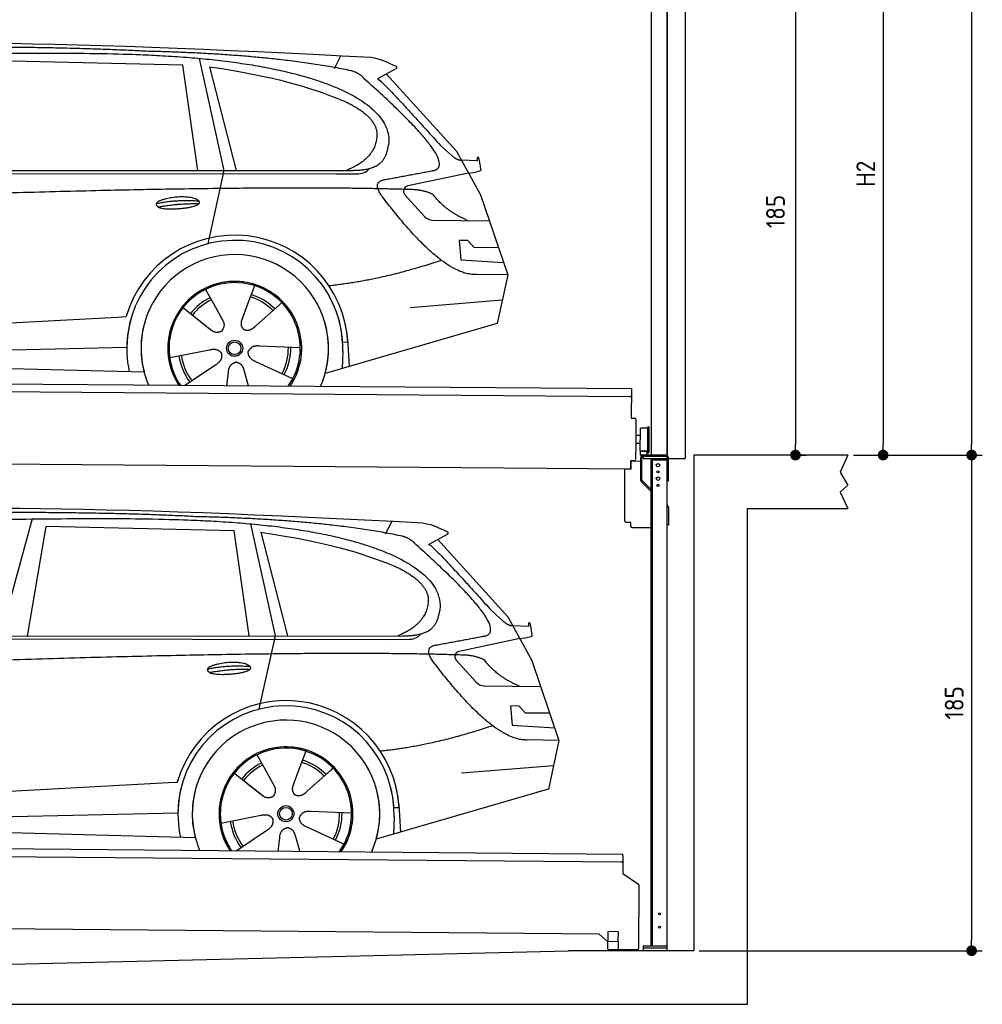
# Model space of a CAD drawing. Header units: millimetres. Extents: x -411 to 6777, y 0 to 6377.
# Tile 5 of 6: x 3183 to 6777, y 0 to 3675. Entities that reach past the tile are written whole.
import ezdxf

# ---------------------------------------------------------------- set-up
doc = ezdxf.new("R2010")
doc.units = ezdxf.units.MM
doc.layers.add('4', color=3, linetype='Continuous')
for name, color, linetype, lineweight in [('car', 10, 'Continuous', 25), ('Gebäude', 7, 'Continuous', 25), ('Plattform', 7, 'Continuous', 25), ('Ständer vorne', 7, 'Continuous', 25), ('Tor', 200, 'Continuous', 25)]:
    doc.layers.add(name, color=color, linetype=linetype, lineweight=lineweight)
doc.styles.get("Standard").update_dxf_attribs({"font": 'ISOCP.SHX'})
doc.dimstyles.new('GEN-ISO', dxfattribs={"dimscale": 20, "dimtxt": 3.5, "dimasz": 2, "dimexe": 2, "dimexo": 1, "dimgap": 1.5, "dimtad": 1, "dimdec": 1, "dimlfac": 0.1, "dimdsep": 46, "dimtxsty": 'STANDARD', "dimblk": 'PUNKT', "dimcen": 2, "dimclrd": 256, "dimclre": 256, "dimclrt": 2, "dimadec": 0, "dimazin": 0, "dimtp": 0.1, "dimtm": 0.1, "dimtfac": 0.71, "dimtdec": 1, "dimtmove": 2, "dimatfit": 3, "dimldrblk": 'PUNKT', "dimfxl": 2, "dimtolj": 1, "dimarcsym": 0})

# ---------------------------------------------------------------- blocks, each defined once
blk = doc.blocks.new('PUNKT')
at = {"layer": '4', "color": 0, "linetype": 'ByBlock'}
blk.add_line((-0.5, 0), (-1, 0), dxfattribs=at)
at = {"layer": '4', "color": 0, "linetype": 'ByBlock', "const_width": 0.5}
blk.add_lwpolyline([(-0.25, 0, 1), (0.25, 0, 1)], format="xyb", close=True, dxfattribs=at)
blk = doc.blocks.new('*D528')
at = {"layer": '4', "lineweight": -2, "transparency": 16777216}
for p, q in [((5720, 5600), (6776.9, 5600)), ((6736.9, 5560), (6736.9, 2090)), ((6295.4, 2050), (6776.9, 2050))]:
    blk.add_line(p, q, dxfattribs=at)
at = {"layer": 'Defpoints', "color": 0, "transparency": 16777216}
for p in [(5700, 5600), (6275.4, 2050), (6736.9, 2050)]:
    blk.add_point(p, dxfattribs=at)
at = {"layer": '4', "lineweight": -2, "transparency": 16777216, "xscale": 40, "yscale": 40, "zscale": 40}
for p, rotation in [((6736.9, 5600), 90), ((6736.9, 2050), 270)]:
    blk.add_blockref('PUNKT', p, dxfattribs=dict(at, rotation=rotation))
at = {"layer": '4', "color": 2, "transparency": 16777216, "insert": (6671.9, 3825), "char_height": 70, "attachment_point": 5, "rotation": 90}
blk.add_mtext('355', dxfattribs=at)
blk = doc.blocks.new('*D529')
at = {"layer": '4', "lineweight": -2, "transparency": 16777216}
for p, q in [((6295.4, 2050), (6776.9, 2050)), ((6736.9, 2010), (6736.9, 240)), ((5720, 200), (6776.9, 200))]:
    blk.add_line(p, q, dxfattribs=at)
at = {"layer": 'Defpoints', "color": 0, "transparency": 16777216}
for p in [(6275.4, 2050), (5700, 200), (6736.9, 200)]:
    blk.add_point(p, dxfattribs=at)
at = {"layer": '4', "lineweight": -2, "transparency": 16777216, "xscale": 40, "yscale": 40, "zscale": 40}
for p, rotation in [((6736.9, 2050), 90), ((6736.9, 200), 270)]:
    blk.add_blockref('PUNKT', p, dxfattribs=dict(at, rotation=rotation))
at = {"layer": '4', "color": 2, "transparency": 16777216, "insert": (6671.9, 1125), "char_height": 70, "attachment_point": 5, "rotation": 90}
blk.add_mtext('185', dxfattribs=at)
blk = doc.blocks.new('*D530')
at = {"layer": '4', "lineweight": -2, "transparency": 16777216}
for p, q in [((5920, 4150), (6446.5, 4150)), ((6406.5, 4110), (6406.5, 2090)), ((6295.4, 2050), (6446.5, 2050))]:
    blk.add_line(p, q, dxfattribs=at)
at = {"layer": 'Defpoints', "color": 0, "transparency": 16777216}
for p in [(5900, 4150), (6275.4, 2050), (6406.5, 2050)]:
    blk.add_point(p, dxfattribs=at)
at = {"layer": '4', "lineweight": -2, "transparency": 16777216, "xscale": 40, "yscale": 40, "zscale": 40}
for p, rotation in [((6406.5, 4150), 90), ((6406.5, 2050), 270)]:
    blk.add_blockref('PUNKT', p, dxfattribs=dict(at, rotation=rotation))
at = {"layer": '4', "color": 2, "transparency": 16777216, "insert": (6341.5, 3100), "char_height": 70, "attachment_point": 5, "rotation": 90}
blk.add_mtext('H2', dxfattribs=at)
blk = doc.blocks.new('*D532')
at = {"layer": '4', "lineweight": -2, "transparency": 16777216}
for p, q in [((5457.5, 3900), (6119.3, 3900)), ((6079.3, 3860), (6079.3, 2090)), ((6099.3, 2050), (6119.3, 2050))]:
    blk.add_line(p, q, dxfattribs=at)
at = {"layer": 'Defpoints', "color": 0, "transparency": 16777216}
for p in [(5437.5, 3900), (6079.3, 2050), (6079.3, 2050)]:
    blk.add_point(p, dxfattribs=at)
at = {"layer": '4', "lineweight": -2, "transparency": 16777216, "xscale": 40, "yscale": 40, "zscale": 40}
for p, rotation in [((6079.3, 3900), 90), ((6079.3, 2050), 270)]:
    blk.add_blockref('PUNKT', p, dxfattribs=dict(at, rotation=rotation))
at = {"layer": '4', "color": 2, "transparency": 16777216, "insert": (6004.7, 2959.2), "char_height": 70, "attachment_point": 5, "rotation": 90}
blk.add_mtext('185', dxfattribs=at)
blk = doc.blocks.new('UG Plattfrom Gl550')
at = {"layer": 'Plattform'}
for p, q in [((498.3, 603.8), (5435.1, 560.7)), ((5429.8, 530.7), (503, 573.7)), ((5435, 554.7), (5434.9, 535.7)), ((5435, 554.7), (5435.1, 560.7)), ((5434.9, 535.7), (5434.5, 488.2)), ((5434.5, 488.2), (5492.9, 448.7)), ((5495.1, 444.5), (5493, 208.2)), ((5347, 261.5), (621.4, 302.7)), ((5378.7, 233.7), (5347, 261.5)), ((5379.7, 235.2), (5380.1, 271.2)), ((5418.1, 270.8), (5380.1, 271.2)), ((5417.7, 234.8), (5418.1, 270.8)), ((5378.5, 205.2), (5378.7, 235.2)), ((5378.7, 235.2), (5418.7, 234.8)), ((5418.5, 204.8), (5418.7, 234.8)), ((5378.5, 205.2), (5418.5, 204.8)), ((5488, 203.2), (5414.8, 203.9))]:
    blk.add_line(p, q, dxfattribs=at)
for centre, radius, start, end in [((5429.9, 535.7), 5, 269.5, 359.5), ((5490.1, 444.5), 5, 359.5, 55.9134), ((5425.8, 243.8), 12, 227.6897, 228.0904), ((5414.9, 208.9), 5, 232.6301, 269.5), ((5488, 208.2), 5, 269.5, 359.5)]:
    blk.add_arc(centre, radius, start, end, dxfattribs=at)
blk = doc.blocks.new('Palette EG Gl550')
at = {"layer": 'Plattform'}
for p, q in [((429.5, 2337), (5467.3, 2298)), ((5462.1, 2268), (434.2, 2307)), ((5467.3, 2298), (5466.5, 2188)), ((5466.5, 2188), (5478.5, 2187.9)), ((5483.4, 2182.8), (5482.7, 2092.8)), ((5499.6, 2065.6), (5500.2, 2149.8)), ((5527.5, 2060.5), (5528.3, 2154.5)), ((5532.3, 2154.5), (5531.5, 2060.5)), ((5501.1, 2122.8), (5484.1, 2123)), ((5482.7, 2092.8), (5482.3, 2032.9)), ((5499.8, 2092.7), (5482.7, 2092.8)), ((5525.9, 2065), (5500.9, 2065)), ((5500.9, 2050), (5500.9, 2065)), ((5512.9, 2065), (5500.9, 2065)), ((5500.9, 2050), (5500.9, 2065)), ((5525.9, 2050), (5525.9, 2065)), ((5525.9, 2050), (5525.9, 2065)), ((5465, 1998), (341.7, 2037.7)), ((5465.2, 2028), (5465, 1998)), ((5465.2, 2028), (5477.2, 2027.9)), ((5477.2, 2027.9), (5465.2, 2028)), ((5500.9, 2050), (5525.9, 2050)), ((5525.9, 2050), (5500.9, 2050))]:
    blk.add_line(p, q, dxfattribs=at)
for centre, radius, start, end in [((5462.1, 2273), 5, 268.5823, 358.5607), ((5478.4, 2182.9), 5, 359.556, 89.556), ((5500.6, 2149.8), 0.4, 91.7323, 179.3444), ((5511.7, 1823.6), 326.8, 87.1739, 91.9438), ((5527.8, 2150.4), 0.4, 266.9623, 359.3444), ((5530.3, 2154.5), 2, 359.3444, 179.3444), ((5500, 2065.6), 0.4, 179.3444, 266.9565), ((5519.7, 2949.4), 884.4, 268.7196, 270.4008), ((5491.8, 3153.4), 1088.9, 271.795, 271.861), ((5527.2, 2064.6), 0.4, 359.556, 91.938), ((5529.5, 2060.5), 2, 179.3444, 359.3444), ((5477.3, 2032.9), 5, 269.556, 359.556)]:
    blk.add_arc(centre, radius, start, end, dxfattribs=at)
blk = doc.blocks.new('Car_EG')
at = {"layer": 'car'}
for p, q in [((3852.9, 3530.7), (3945.7, 3112.4)), ((4357.9, 3493.3), (4382.1, 3540.6)), ((3792.6, 3504.8), (3091, 3521.1)), ((3848.5, 3112.4), (3792.6, 3504.8)), ((3892.2, 3499.7), (3991.7, 3112.5)), ((4589.4, 3492.6), (4519, 3454.1)), ((4552.4, 3472.3), (4814.1, 3184)), ((4754, 3205.6), (4799.2, 3165.4)), ((4814.1, 3184), (4903.3, 3021)), ((4831.7, 3151.8), (4891.9, 3149.2)), ((1721.3, 3102.4), (4364.6, 3099.2)), ((1768.3, 3111.3), (4420.2, 3112.7)), ((3945.7, 3112.4), (3884.9, 2838.8)), ((4364.6, 3099.2), (4447.5, 3099.9)), ((4858.7, 3102.5), (4631.9, 3054.6)), ((4858.7, 3102.5), (4886.4, 3106.3)), ((4621.2, 3021.6), (4695.5, 2939.8)), ((4903.3, 3021), (5004.9, 2722.4)), ((4724.6, 2926.6), (4936.3, 2923.9)), ((4856.4, 2850.6), (4823.7, 2850.9)), ((4823.7, 2850.9), (4829.9, 2779.3)), ((4879.9, 2824.5), (4856.4, 2850.6)), ((4970.4, 2823.7), (4879.9, 2824.5)), ((4829.9, 2779.3), (4988.9, 2769.3)), ((5004.9, 2722.4), (4888, 2723.9)), ((5004.9, 2722.4), (4965.3, 2540.8)), ((3877.2, 2668.5), (3906.3, 2616.1)), ((4059.5, 2682.3), (4034, 2613.6)), ((3905, 2618.5), (3906.3, 2616.1)), ((3906.3, 2616.1), (3942.9, 2549.9)), ((4034, 2613.6), (4010.1, 2549)), ((4153.3, 2611.2), (4065.7, 2533.8)), ((4161.1, 2619.6), (4153.3, 2611.2)), ((4641.2, 2601.4), (4984.6, 2629.2)), ((3789.4, 2602.8), (3900.1, 2515.1)), ((1677.7, 2463), (3547.7, 2565.1)), ((3547.7, 2565.1), (3580.2, 2566.9)), ((3839.5, 2562.9), (3890.8, 2522.3)), ((4960.7, 2539.5), (4322.9, 2353.9)), ((4965.3, 2540.8), (4921.5, 2528.1)), ((4407.9, 2471.2), (4388.7, 2470.2)), ((4407.3, 2483.3), (4412.9, 2380.1)), ((1697, 2410.9), (3582.9, 2452.3)), ((3743, 2413.7), (3891.6, 2442.7)), ((4230.4, 2450.4), (4079.2, 2456.8)), ((4389.1, 2437.7), (4387.4, 2372.7)), ((1598.6, 2413.5), (3647.1, 2360.1)), ((4202.2, 2334.5), (4064.9, 2398.5)), ((3799.2, 2310.6), (3914.4, 2387.1)), ((3956.3, 2309.2), (3962.2, 2357.6)), ((4037, 2308.5), (4022.1, 2362.1))]:
    blk.add_line(p, q, dxfattribs=at)
for radius in [30.1, 23.6]:
    blk.add_circle((3985.4, 2448.7), radius, dxfattribs=at)
for centre, radius, start, end in [((4636, 3035.1), 20, 101.911, 222.2225), ((4725.1, 2966.6), 40, 222.2225, 269.2614), ((3985.9, 2448.2), 422.7, 3.1257, 163.6879), ((3985.9, 2448.2), 403.4, 3.1257, 179.4216), ((3985.9, 2448.2), 350, 344.3697, 194.5808), ((3985.9, 2448.2), 250, 325.66, 212.9259), ((3985.9, 2448.2), 250, 325.66, 212.9259), ((3985.4, 2448.7), 245, 41.4393, 188.2101), ((3985.9, 2448.2), 250, 40.5532, 137.1602), ((3985.4, 2448.7), 209.6, 44.3713, 72.8747), ((3985.4, 2448.7), 209.6, 115.7372, 141.8665), ((3985.4, 2448.7), 200.6, 115.5904, 141.8784), ((3985.4, 2448.7), 200.6, 44.5019, 73.0215), ((3985.4, 2448.7), 245, 0.4019, 44.2101), ((3985.9, 2448.2), 422.7, 163.4862, 163.6879), ((3985.9, 2448.2), 403.4, 162.7346, 179.4216), ((3985.9, 2448.2), 350, 160.1996, 194.5808), ((3985.9, 2448.2), 250, 152.2768, 213.34), ((3985.4, 2448.7), 245, 151.8272, 188.2101), ((3985.9, 2448.2), 350, 344.3697, 17.4023), ((3985.9, 2448.2), 403.4, 3.1257, 14.8673), ((3985.9, 2448.2), 422.7, 3.1257, 14.1157), ((3985.9, 2448.2), 403.4, 172.558, 192.5899), ((3985.9, 2448.2), 350, 171.6006, 202.9387), ((3985.9, 2448.2), 250, 168.6947, 213.34), ((3985.4, 2448.7), 245, 168.6088, 214.2758), ((3985.4, 2448.7), 245, 324.7242, 8.993), ((3985.9, 2448.2), 250, 325.66, 8.9072), ((3985.9, 2448.2), 350, 336.0613, 6.0012), ((3985.9, 2448.2), 403.4, 358.5068, 5.0439), ((3985.9, 2448.2), 422.7, 3.1257, 3.2156), ((3985.4, 2448.7), 200.6, 331.5904, 1.0215), ((3985.4, 2448.7), 209.6, 331.7372, 0.8747), ((3985.4, 2448.7), 209.6, 187.7372, 216.8747), ((3985.4, 2448.7), 200.6, 187.5904, 217.0215)]:
    blk.add_arc(centre, radius, start, end, dxfattribs=at)
for points, degree in [([(2151.2, 3549.7), (2438.8, 3611.3), (3323.8, 3598), (4495.8, 3534.7)], 3), ([(3646, 3557.4), (3297.8, 3576.8), (2681.9, 3572.1)], 2), ([(4420.9, 3484.4), (4120.4, 3547), (3646, 3557.4)], 2), ([(4495.8, 3534.7), (4542.5, 3525.3), (4551.4, 3517), (4588.7, 3501.2)], 3), ([(3892.2, 3499.7), (4146.3, 3460.8), (4259.5, 3425.1), (4392.3, 3372.4)], 3), ([(4589.4, 3492.6), (4591.1, 3494.2), (4591.8, 3497.3), (4591.2, 3500.1), (4588.7, 3501.2)], 4), ([(4470.3, 3453.5), (4452.4, 3475.4), (4420.9, 3484.4)], 2), ([(4519, 3454.1), (4526.8, 3458.3), (4754, 3205.6)], 2), ([(4732.1, 3113.2), (4821.6, 3141.2), (4470.3, 3453.5)], 2), ([(4392.3, 3372.4), (4506.4, 3320.4), (4516.5, 3255.2)], 2), ([(4516.5, 3255.2), (4521.3, 3160.7), (4403.6, 3112.7)], 2), ([(4420.2, 3112.7), (4470.3, 3112.7), (4543.3, 3117.4), (4551.5, 3164.2), (4560.1, 3207.3)], 4), ([(4799.2, 3165.4), (4807.5, 3158.1), (4820.7, 3150.3), (4829.8, 3150.3), (4831.7, 3151.8)], 4), ([(4891.9, 3149.2), (4893.5, 3188.1), (4904.1, 3113.8)], 2), ([(4519, 3132.3), (4519.1, 3132.4), (4519.1, 3132.4), (4519.2, 3132.4)], 3), ([(4447.5, 3099.9), (4466.8, 3100.5), (4481.6, 3109.5), (4488.9, 3119.7)], 3), ([(4904.1, 3113.8), (4904.4, 3110.1), (4898.8, 3108.4), (4886.4, 3106.3)], 3), ([(4537, 3014.2), (4493.2, 3072.9), (4553.2, 3079.5)], 2), ([(4638.8, 3041), (3762.4, 3069.4), (1329.3, 2957.2)], 2), ([(4888, 2723.9), (4762.3, 2716.8), (4537, 3014.2)], 2), ([(4726.5, 3022.6), (4689.3, 3041), (4638.8, 3041)], 2), ([(4857.1, 2924.9), (4771.7, 2960.8), (4726.5, 3022.6)], 2), ([(3692.9, 2988.9), (3768.5, 3005.1), (3851.9, 2998.6)], 2), ([(3700, 2976), (3774.1, 2989.9), (3852, 2988.5)], 2), ([(4756.6, 2776.5), (4531.2, 2701.1), (4338.2, 2681.7)], 2), ([(3891, 2522.3), (3914.3, 2500.4), (3937.6, 2513.8)], 2), ([(3891.6, 2442.7), (3922.3, 2451.4), (3936.9, 2428.8)], 2), ([(3914.4, 2387.1), (3942.4, 2402.5), (3936.9, 2428.8)], 2), ([(4064.9, 2398.5), (4034.9, 2409.5), (4036.4, 2436.3)], 2), ([(4079.2, 2456.8), (4047.4, 2460.8), (4036.4, 2436.3)], 2), ([(3962.2, 2357.6), (3963.4, 2389.5), (3989.4, 2396.4)], 2), ([(4022.1, 2362.1), (4016.1, 2393.5), (3989.4, 2396.4)], 2)]:
    blk.add_open_spline(points, degree=degree, dxfattribs=at)
for points, degree, knots in [([(2320.7, 3536), (2347.3, 3538), (2486.7, 3539.9), (3508.2, 3560), (4128.4, 3553.6), (4583.8, 3381), (4560.1, 3207.3)], 4, [0.0821318, 0.0821318, 0.0821318, 0.0821318, 0.0821318, 0.258851, 0.508851, 1, 1, 1, 1, 1]), ([(4553.2, 3079.5), (4720.1, 3110.6), (4722.9, 3111.2), (4731.3, 3113), (4732.1, 3113.2)], 1, [0.1611508, 0.1611508, 1, 1.0196119, 1.078724, 1.0847856, 1.0847856]), ([(3700, 2976), (3676.6, 2992.6), (3722.1, 3007.9), (3805, 3027.3), (3897.6, 2993.4), (3835.4, 2970.2), (3726.3, 2964), (3704.9, 2973), (3700, 2976)], 5, [0, 0, 0, 0, 0, 0, 0.300106, 0.500106, 0.700106, 1, 1, 1, 1, 1, 1]), ([(3942.9, 2549.9), (3944.5, 2545.8), (3945.5, 2541.8), (3945.8, 2537.9), (3946.5, 2529.3), (3943.7, 2521.3), (3937.6, 2513.8)], 3, [0.2167758, 0.2167758, 0.2167758, 0.2167758, 0.4600873, 0.4600873, 0.4600873, 1, 1, 1, 1]), ([(4010.1, 2549), (4009.5, 2545.8), (4009.3, 2542.8), (4009.3, 2539.9), (4009.7, 2537.1), (4010.4, 2531.3), (4012.5, 2526), (4016, 2521.4), (4020.9, 2518.4)], 4, [0.3191838, 0.3191838, 0.3191838, 0.3191838, 0.3191838, 0.5438253, 0.5438253, 0.5438253, 0.5438253, 1, 1, 1, 1, 1]), ([(4065.7, 2533.8), (4065.7, 2533.8), (4065.7, 2533.8), (4065.7, 2533.8), (4065.7, 2533.8), (4056.6, 2524.1), (4045.9, 2514.2), (4031.6, 2511.8), (4020.9, 2518.4)], 4, [-0.000003, -0.000003, -0.000003, -0.000003, -0.000003, 0, 0, 0, 0, 1, 1, 1, 1, 1])]:
    blk.add_open_spline(points, degree=degree, knots=knots, dxfattribs=at)
blk = doc.blocks.new('Car_147')
at = {"layer": 'car'}
for p, q in [((3229.2, 1811.5), (3109.9, 1374.6)), ((4549.3, 1756), (4573.5, 1803.3)), ((3211.6, 1374.7), (3282.4, 1783.8)), ((3983.9, 1767.5), (3282.4, 1783.8)), ((4039.9, 1375.1), (3983.9, 1767.5)), ((4044.3, 1793.4), (4137.1, 1375.1)), ((4083.5, 1762.4), (4183.1, 1375.2)), ((4780.8, 1755.3), (4710.3, 1716.8)), ((4743.8, 1735), (5005.5, 1446.7)), ((4945.4, 1468.3), (4990.6, 1428.1)), ((5005.5, 1446.7), (5094.6, 1283.7)), ((5023.1, 1414.5), (5083.3, 1411.9)), ((1912.6, 1365.1), (4556, 1361.9)), ((1959.6, 1374), (4611.6, 1375.4)), ((4137.1, 1375.1), (4076.2, 1101.5)), ((4556, 1361.9), (4638.8, 1362.6)), ((5050.1, 1365.2), (4823.2, 1317.3)), ((5050.1, 1365.2), (5077.8, 1369)), ((4812.5, 1284.3), (4886.8, 1202.4)), ((5094.6, 1283.7), (5196.3, 985.1)), ((4915.9, 1189.3), (5127.7, 1186.6)), ((5047.7, 1113.3), (5015.1, 1113.6)), ((5015.1, 1113.6), (5021.3, 1042)), ((5071.3, 1087.2), (5047.7, 1113.3)), ((5161.8, 1086.4), (5071.3, 1087.2)), ((5021.3, 1042), (5180.3, 1032)), ((5196.3, 985.1), (5079.4, 986.6)), ((5196.3, 985.1), (5156.7, 803.5)), ((4068.6, 931.2), (4097.7, 878.8)), ((4250.9, 945), (4225.3, 876.3)), ((4352.4, 882.3), (4344.6, 873.9)), ((4832.5, 864.1), (5175.9, 891.9)), ((3980.8, 865.5), (4091.4, 777.8)), ((4096.4, 881.2), (4097.7, 878.8)), ((4097.7, 878.8), (4134.2, 812.6)), ((4225.3, 876.3), (4201.5, 811.7)), ((4344.6, 873.9), (4257.1, 796.5)), ((1869, 725.7), (3739, 827.8)), ((3739, 827.8), (3771.5, 829.6)), ((4030.9, 825.6), (4082.1, 785)), ((5152, 802.2), (4514.3, 616.6)), ((5156.7, 803.5), (5112.9, 790.8)), ((4598.6, 746), (4604.3, 642.8)), ((1888.4, 673.6), (3774.2, 715)), ((3934.3, 676.4), (4082.9, 705.4)), ((4421.8, 713.1), (4270.5, 719.5)), ((4580.5, 700.4), (4578.8, 635.4)), ((4599.3, 733.9), (4580, 732.9)), ((1789.9, 676.2), (3838.5, 622.8)), ((3990.6, 573.3), (4105.7, 649.8)), ((4228.4, 571.2), (4213.4, 624.8)), ((4393.5, 597.2), (4256.3, 661.2)), ((4147.6, 571.9), (4153.6, 620.3))]:
    blk.add_line(p, q, dxfattribs=at)
for radius in [30.1, 23.6]:
    blk.add_circle((4176.8, 711.4), radius, dxfattribs=at)
for centre, radius, start, end in [((4827.3, 1297.8), 20, 101.911, 222.2225), ((4916.5, 1229.3), 40, 222.2225, 269.2614), ((4177.2, 710.9), 422.7, 3.1257, 163.6879), ((4177.2, 710.9), 403.4, 3.1257, 179.4216), ((4177.2, 710.9), 350, 344.3697, 194.5808), ((4177.2, 710.9), 250, 325.66, 212.9259), ((4177.2, 710.9), 250, 325.66, 212.9259), ((4176.8, 711.4), 245, 41.4393, 188.2101), ((4177.2, 710.9), 250, 40.5532, 137.1602), ((4176.8, 711.4), 209.6, 115.7372, 141.8665), ((4176.8, 711.4), 200.6, 115.5904, 141.8784), ((4176.8, 711.4), 200.6, 44.5019, 73.0215), ((4176.8, 711.4), 209.6, 44.3713, 72.8747), ((4176.8, 711.4), 245, 0.4019, 44.2101), ((4177.2, 710.9), 422.7, 163.4862, 163.6879), ((4177.2, 710.9), 403.4, 162.7346, 179.4216), ((4177.2, 710.9), 350, 160.1996, 194.5808), ((4177.2, 710.9), 250, 152.2768, 213.34), ((4176.8, 711.4), 245, 151.8272, 188.2101), ((4177.2, 710.9), 350, 344.3697, 17.4023), ((4177.2, 710.9), 403.4, 3.1257, 14.8673), ((4177.2, 710.9), 422.7, 3.1257, 14.1157), ((4177.2, 710.9), 403.4, 172.558, 192.5899), ((4177.2, 710.9), 350, 171.6006, 202.9387), ((4177.2, 710.9), 250, 168.6947, 213.34), ((4176.8, 711.4), 245, 168.6088, 214.2758), ((4176.8, 711.4), 245, 324.7242, 8.993), ((4177.2, 710.9), 250, 325.66, 8.9072), ((4177.2, 710.9), 350, 336.0613, 6.0012), ((4177.2, 710.9), 403.4, 358.5068, 5.0439), ((4176.8, 711.4), 200.6, 331.5904, 1.0215), ((4176.8, 711.4), 209.6, 331.7372, 0.8747), ((4177.2, 710.9), 422.7, 3.1257, 3.2156), ((4176.8, 711.4), 209.6, 187.7372, 216.8747), ((4176.8, 711.4), 200.6, 187.5904, 217.0215)]:
    blk.add_arc(centre, radius, start, end, dxfattribs=at)
for points, degree in [([(2342.5, 1812.4), (2630.1, 1874), (3515.1, 1860.7), (4687.1, 1797.4)], 3), ([(3837.4, 1820.1), (3489.2, 1839.5), (2873.2, 1834.8)], 2), ([(4612.3, 1747.1), (4311.7, 1809.7), (3837.4, 1820.1)], 2), ([(4687.1, 1797.4), (4733.9, 1788), (4742.7, 1779.7), (4780.1, 1763.9)], 3), ([(4083.5, 1762.4), (4337.6, 1723.5), (4450.8, 1687.8), (4583.6, 1635.1)], 3), ([(4661.7, 1716.2), (4643.8, 1738.1), (4612.3, 1747.1)], 2), ([(4780.8, 1755.3), (4782.4, 1756.9), (4783.1, 1760), (4782.6, 1762.8), (4780.1, 1763.9)], 4), ([(4923.5, 1375.9), (5012.9, 1403.9), (4661.7, 1716.2)], 2), ([(4710.3, 1716.8), (4718.2, 1721), (4945.4, 1468.3)], 2), ([(4583.6, 1635.1), (4697.7, 1583.1), (4707.9, 1517.9)], 2), ([(4707.9, 1517.9), (4712.6, 1423.4), (4594.9, 1375.4)], 2), ([(4611.6, 1375.4), (4661.6, 1375.4), (4734.7, 1380.1), (4742.8, 1426.9), (4751.5, 1470)], 4), ([(4990.6, 1428.1), (4998.8, 1420.7), (5012.1, 1413), (5021.2, 1413), (5023.1, 1414.5)], 4), ([(5083.3, 1411.9), (5084.8, 1450.8), (5095.5, 1376.5)], 2), ([(4638.8, 1362.6), (4658.1, 1363.2), (4672.9, 1372.2), (4680.2, 1382.4)], 3), ([(4710.3, 1395), (4710.4, 1395.1), (4710.5, 1395.1), (4710.6, 1395.1)], 3), ([(5095.5, 1376.5), (5095.7, 1372.8), (5090.2, 1371.1), (5077.8, 1368.9)], 3), ([(4728.4, 1276.9), (4684.6, 1335.6), (4744.6, 1342.2)], 2), ([(4830.2, 1303.7), (3953.8, 1332.1), (1520.6, 1219.9)], 2), ([(4917.9, 1285.3), (4880.6, 1303.7), (4830.2, 1303.7)], 2), ([(3884.3, 1251.6), (3959.8, 1267.8), (4043.3, 1261.3)], 2), ([(3891.3, 1238.7), (3965.5, 1252.6), (4043.4, 1251.2)], 2), ([(5079.4, 986.6), (4953.6, 979.5), (4728.4, 1276.9)], 2), ([(5048.4, 1187.6), (4963.1, 1223.5), (4917.9, 1285.3)], 2), ([(4947.9, 1039.2), (4722.5, 963.8), (4529.6, 944.4)], 2), ([(4082.4, 785), (4105.7, 763.1), (4129, 776.5)], 2), ([(4082.9, 705.4), (4113.7, 714.1), (4128.3, 691.5)], 2), ([(4256.3, 661.2), (4226.3, 672.2), (4227.8, 699)], 2), ([(4270.5, 719.5), (4238.8, 723.5), (4227.8, 699)], 2), ([(4105.7, 649.8), (4133.7, 665.2), (4128.3, 691.5)], 2), ([(4153.6, 620.3), (4154.8, 652.2), (4180.7, 659.1)], 2), ([(4213.4, 624.8), (4207.4, 656.2), (4180.7, 659.1)], 2)]:
    blk.add_open_spline(points, degree=degree, dxfattribs=at)
for points, degree, knots in [([(2512.1, 1798.7), (2538.6, 1800.7), (2678.1, 1802.6), (3699.5, 1822.7), (4319.8, 1816.3), (4775.2, 1643.7), (4751.5, 1470)], 4, [0.0821318, 0.0821318, 0.0821318, 0.0821318, 0.0821318, 0.258851, 0.508851, 1, 1, 1, 1, 1]), ([(4744.6, 1342.2), (4911.5, 1373.3), (4914.3, 1373.9), (4922.6, 1375.7), (4923.5, 1375.9)], 1, [0.1611508, 0.1611508, 1, 1.0196119, 1.078724, 1.0847856, 1.0847856]), ([(3891.3, 1238.7), (3867.9, 1255.3), (3913.5, 1270.6), (3996.3, 1290), (4089, 1256.1), (4026.8, 1232.9), (3917.6, 1226.7), (3896.2, 1235.7), (3891.3, 1238.7)], 5, [0, 0, 0, 0, 0, 0, 0.300106, 0.500106, 0.700106, 1, 1, 1, 1, 1, 1]), ([(4134.2, 812.6), (4135.9, 808.5), (4136.9, 804.5), (4137.2, 800.6), (4137.8, 792), (4135.1, 784), (4129, 776.5)], 3, [0.2167758, 0.2167758, 0.2167758, 0.2167758, 0.4600873, 0.4600873, 0.4600873, 1, 1, 1, 1]), ([(4201.5, 811.7), (4200.9, 808.5), (4200.6, 805.5), (4200.7, 802.6), (4201, 799.8), (4201.8, 794), (4203.8, 788.7), (4207.4, 784.1), (4212.3, 781.1)], 4, [0.3191838, 0.3191838, 0.3191838, 0.3191838, 0.3191838, 0.5438253, 0.5438253, 0.5438253, 0.5438253, 1, 1, 1, 1, 1]), ([(4257.1, 796.5), (4257.1, 796.5), (4257.1, 796.5), (4257.1, 796.5), (4257.1, 796.5), (4248, 786.8), (4237.3, 776.9), (4223, 774.5), (4212.3, 781.1)], 4, [-0.000003, -0.000003, -0.000003, -0.000003, -0.000003, 0, 0, 0, 0, 1, 1, 1, 1, 1])]:
    blk.add_open_spline(points, degree=degree, knots=knots, dxfattribs=at)
blk = doc.blocks.new('Ständer_vorne_GT185')
at = {"layer": 'Ständer vorne'}
for p, q in [((5465, 1998), (5465.2, 2028)), ((5465.2, 2028), (5501, 2027.7)), ((5501, 2040), (5501, 1957.2)), ((5506.1, 1957.2), (5506.1, 2040)), ((5595, 2050), (5511, 2050)), ((5511, 2045), (5511, 2037)), ((5511, 2037), (5600, 2037)), ((5595.1, 2045), (5511.1, 2045)), ((5540, 218), (5540, 2037)), ((5540, 2032), (5600, 2032)), ((5545, 218), (5545, 2032)), ((5600, 200), (5600, 2040)), ((5605, 1954), (5605, 2040)), ((5441, 1998.2), (5441, 1805)), ((5441, 1998.2), (5465, 1998)), ((5510.3, 1943.9), (5504.1, 1950)), ((5507.6, 1953.7), (5512.7, 1948.6)), ((5512.7, 1948.6), (5540, 1921.8)), ((5600, 1954), (5605, 1954)), ((5510.3, 1943.9), (5539.8, 1915)), ((5600, 1864), (5602, 1862.1)), ((5605, 1854.9), (5605, 1790)), ((5446, 1800), (5461.5, 1800)), ((5464, 1797.5), (5464, 1785)), ((5469, 1780), (5540, 1780)), ((5600, 1790), (5605, 1790)), ((5511, 218), (5600, 218)), ((5511, 218), (5511, 200)), ((5600, 210), (5511, 210)), ((5600, 200), (5511, 200))]:
    blk.add_line(p, q, dxfattribs=at)
for centre, radius in [((5566, 2012), 6.5), ((5566, 1987), 3.7), ((5566, 1962), 6.5), ((5566, 1937), 3.7), ((5571.4, 338), 3.7), ((5571.4, 288), 3.7)]:
    blk.add_circle(centre, radius, dxfattribs=at)
for centre, radius, start, end in [((5511.1, 2039.9), 10.1, 90.1445, 179.6512), ((5511.1, 2040), 5, 90, 180), ((5595, 2040), 10, 0, 90), ((5595, 2040), 5, 0, 90), ((5511.1, 1957.2), 10.1, 180, 225.5525), ((5511.1, 1957.2), 5, 179.6711, 225.5525), ((5595, 1854.9), 10, 0, 45.8814), ((5446, 1805), 5, 180, 270), ((5461.5, 1797.5), 2.5, 0, 90), ((5469, 1785), 5, 180, 270)]:
    blk.add_arc(centre, radius, start, end, dxfattribs=at)
blk = doc.blocks.new('Tor 335 bis 365 Gebäude')
at = {"layer": 'Tor'}
for p, q in [((5465.6, 5064.5), (5465.6, 5363)), ((5465.6, 5363), (5668, 5363)), ((5668, 4757.1), (5668, 5363)), ((5557, 5064.5), (5465.6, 5064.5)), ((5557, 5064.5), (5557, 4763)), ((5562, 4757.1), (5600, 4757.1)), ((5600, 4757.1), (5600, 4757)), ((5668, 4757), (5668, 4757.1)), ((5600, 2037), (5668, 2037))]:
    blk.add_line(p, q, dxfattribs=at)
at = {"layer": 'Tor', "lineweight": 25}
blk.add_line((5600, 4757.1), (5600, 2037), dxfattribs=at)
at = {"layer": 'Tor'}
blk.add_lwpolyline([(5668, 4757.1), (5668, 2037)], dxfattribs=at)
blk.add_arc((5563, 4763), 6, 180, 260.4059, dxfattribs=at)
blk = doc.blocks.new('Ständer vorne ab 340')
at = {"layer": 'Ständer vorne'}
for p, q in [((5240, 5182), (5240, 4882)), ((5490, 5182), (5240, 5182)), ((5490, 5162), (5490, 5182)), ((5540, 5162), (5490, 5162)), ((5540, 4932), (5540, 5162)), ((5540.2, 5062), (5539.8, 5062)), ((5540, 5062), (5540, 2050)), ((5600, 5062), (5540, 5062)), ((5600, 2048.7), (5600, 5062)), ((5490, 4882), (5490, 4932)), ((5490, 4932), (5540, 4932)), ((5240, 4882), (5490, 4882)), ((5540, 4777.4), (5540, 4778.4)), ((5511.2, 2045), (5511.2, 2037)), ((5595.1, 2045), (5511.2, 2045)), ((5511.2, 2037), (5600, 2037)), ((5600, 2037), (5600, 2040))]:
    blk.add_line(p, q, dxfattribs=at)
blk = doc.blocks.new('Gebäude_355_GT185')
at = {"layer": 'Gebäude'}
for p, q in [((6275.4, 2050), (5700, 2050)), ((5700, 2050), (5700, 200)), ((6275.4, 2050), (6246.4, 1985.9)), ((6246.4, 1985.9), (6274.3, 1938)), ((6274.3, 1938), (6246.4, 1911)), ((6246.4, 1911), (6275.4, 1850)), ((5900, 0), (5900, 1850)), ((5900, 1850), (6275.4, 1850)), ((3000, 146.1), (5231.6, 200)), ((5700, 200), (5231.6, 200)), ((0, 0), (5900, 0))]:
    blk.add_line(p, q, dxfattribs=at)

msp = doc.modelspace()

# ---------------------------------------------------------------- block references
for name in ['Gebäude_355_GT185', 'Car_EG', 'Car_147']:
    msp.add_blockref(name, (0, 0))
at = {"layer": 'Plattform'}
for name in ['Palette EG Gl550', 'UG Plattfrom Gl550']:
    msp.add_blockref(name, (0, 0), dxfattribs=at)
at = {"layer": 'Ständer vorne'}
for name in ['Ständer vorne ab 340', 'Ständer_vorne_GT185']:
    msp.add_blockref(name, (0, 0), dxfattribs=at)
at = {"layer": 'Tor'}
msp.add_blockref('Tor 335 bis 365 Gebäude', (0, 0), dxfattribs=at)

# ---------------------------------------------------------------- dimensions: what is measured, and where the dimension line sits
at = {"layer": '4'}
for base, p1, p2, override, picture, middle in [((6736.86, 2050), (5700, 5600), (6275.45, 2050), {"dimdec": 0, "dimtdec": 3, "dimtolj": 0}, '*D528', (6671.86, 3825)), ((6736.86, 200), (6275.45, 2050), (5700, 200), {"dimtdec": 3, "dimtolj": 0}, '*D529', (6671.86, 1125))]:
    dim = msp.add_linear_dim(base=base, p1=p1, p2=p2, angle=90, dimstyle='GEN-ISO', override=override, dxfattribs=at)
    dim.commit()
    dim.dimension.update_dxf_attribs({"geometry": picture, "text_midpoint": middle})
dim = msp.add_linear_dim(base=(6406.55, 2050), p1=(5900, 4150), p2=(6275.45, 2050), angle=90, text='H2', dimstyle='GEN-ISO', override={"dimdec": 0, "dimtdec": 3, "dimtolj": 0}, dxfattribs=at)
dim.commit()
dim.dimension.update_dxf_attribs({"geometry": '*D530', "text_midpoint": (6341.54, 3100)})
dim = msp.add_linear_dim(base=(6079.31, 2050), p1=(5437.5, 3899.97), p2=(6079.31, 2050), angle=90, dimstyle='GEN-ISO', override={"dimtdec": 3, "dimtolj": 0}, dxfattribs=at)
dim.commit()
dim.dimension.update_dxf_attribs({"geometry": '*D532', "text_midpoint": (6004.71, 2959.23), "dimtype": 160})

doc.saveas('drawing.dxf')
